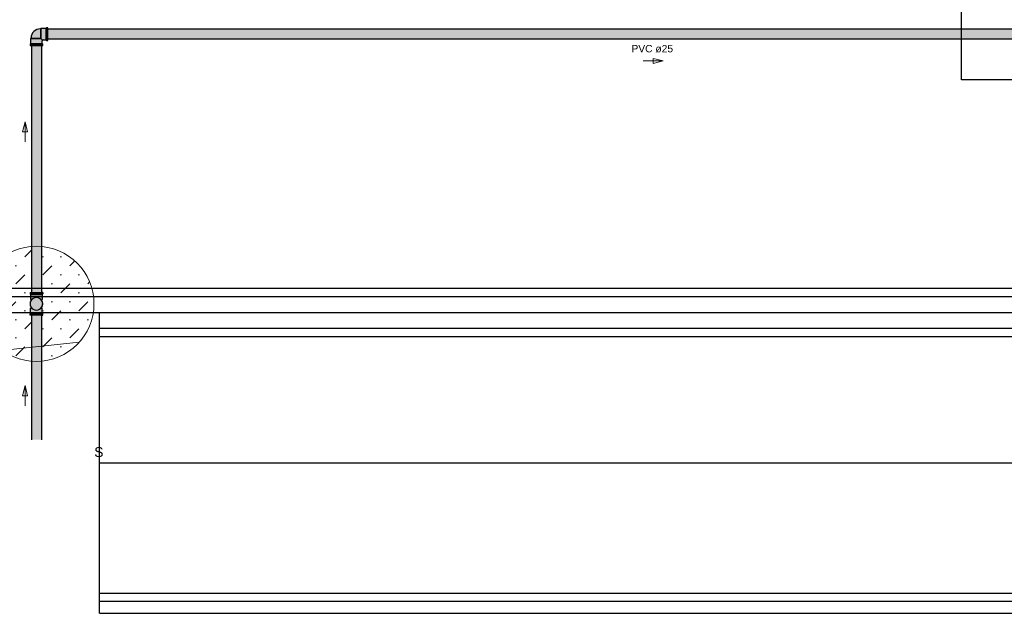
# Model space of a CAD drawing. Header units: metres. Extents: x -3644 to 205, y -1286 to 3747.
# Tile 13 of 32: x -9.36 to -4.46, y -11.12 to -8.16. Entities that reach past the tile are written whole.
import ezdxf

# ---------------------------------------------------------------- set-up
doc = ezdxf.new("R2010")
doc.units = ezdxf.units.M
for name, color, linetype, lineweight in [('A-DETL', 90, 'Continuous', 25), ('A-FLOR', 192, 'Continuous', 25), ('A-FLOR-HRAL', 11, 'Continuous', 25), ('A-FLOR-LEVL', 51, 'Continuous', 25), ('A-FLOR-LEVL-TEXT', 2, 'Continuous', 25), ('CV-Textos coluna', 7, 'Continuous', 20), ('P-HATCH', 8, 'Continuous', 5), ('Pintura Tubo Hidráulico', 147, 'Continuous', 30), ('TQ-Sentido tubo', 9, 'Continuous', 20)]:
    doc.layers.add(name, color=color, linetype=linetype, lineweight=lineweight)
doc.layers.add('Mv Detalhe', color=10, linetype='Continuous')
doc.layers.add('TigreCad', color=5, linetype='Continuous')
doc.styles.add('Arial', font='arial.ttf', dxfattribs={"height": 0.049177})

# ---------------------------------------------------------------- blocks, each defined once
blk = doc.blocks.new('22150502p')
at = {"layer": 'TigreCad', "linetype": 'Continuous'}
for p, q in [((-57, 30.5), (-57, 26)), ((-57, 26), (-57, -26)), ((-50, 31.5), (-56, 31.5)), ((-50, 31.5), (-50, -31.5)), ((-47.1, 28.6), (-50, 31.5)), ((-47.1, 28.6), (-47.1, -28.6)), ((-22, 28.6), (-47.1, 28.6)), ((-22, 28.6), (-22, -22)), ((-19.9, 26.5), (-22, 28.6)), ((-19.9, 26.5), (-19.9, -19.9)), ((-57, -26), (-57, -30.5)), ((-56, -31.5), (-50, -31.5)), ((-50, -31.5), (-47.1, -28.6)), ((-47.1, -28.6), (-33.6, -28.6)), ((-28.6, -47.1), (-31.5, -50)), ((-30.1, -30.1), (-22, -22)), ((-28.6, -33.6), (-28.6, -47.1)), ((28.6, -47.1), (-28.6, -47.1)), ((28.6, -22), (-22, -22)), ((26.5, -19.9), (-19.9, -19.9)), ((28.6, -22), (26.5, -19.9)), ((28.6, -47.1), (28.6, -22)), ((31.5, -50), (28.6, -47.1)), ((31.5, -50), (-31.5, -50)), ((-31.5, -50), (-31.5, -56)), ((-30.5, -57), (-26, -57)), ((-26, -57), (26, -57)), ((26, -57), (30.5, -57)), ((31.5, -56), (31.5, -50))]:
    blk.add_line(p, q, dxfattribs=at)
for centre, radius, start, end in [((-56, 30.5), 1, 90.0001, 180), ((-19.9, -19.9), 46.4, 0, 90), ((-56, -30.5), 1, 180.0001, 269.9998), ((-33.6, -33.6), 5, 0, 89.9607), ((-30.5, -56), 1, 179.9998, 269.9996), ((30.5, -56), 1, 270, 0.0001)]:
    blk.add_arc(centre, radius, start, end, dxfattribs=at)

msp = doc.modelspace()

# ---------------------------------------------------------------- hatches: boundary and pattern name
at = {"layer": 'P-HATCH'}
h = msp.add_hatch(dxfattribs=at)
h.set_pattern_fill('MUDST', color=1, scale=0.01, angle=45, style=0)
h.paths.add_polyline_path([(-9.2567, -9.2881), (-9.2567, -9.4971), (-9.0051, -9.4971, 0.312613)])
h.paths.add_polyline_path([(-9.3067, -9.2881, 0.312613), (-9.5582, -9.4971), (-9.3067, -9.4971)])
h.paths.add_polyline_path([(-9.3067, -9.4971), (-9.5582, -9.4971, 0.035586), (-9.5664, -9.5371), (-9.3103, -9.5371), (-9.3103, -9.527), (-9.3132, -9.5241), (-9.3132, -9.5171), (-9.3067, -9.5171)])
h.paths.add_polyline_path([(-9.0051, -9.4971), (-9.2567, -9.4971), (-9.2567, -9.5171), (-9.2502, -9.5171), (-9.2502, -9.5241), (-9.2531, -9.527), (-9.2531, -9.5371), (-8.9969, -9.5371, 0.035586)])
h.paths.add_polyline_path([(-8.9969, -9.5371), (-9.2531, -9.5371), (-9.2531, -9.5521), (-9.2552, -9.5542), (-9.2552, -9.5571, -0.294086), (-9.2552, -9.5912), (-9.2552, -9.594), (-9.2531, -9.5961), (-9.2531, -9.6171), (-8.9978, -9.6171, 0.037562), (-8.9945, -9.5741, 0.032356)])
h.paths.add_polyline_path([(-8.9978, -9.6171), (-9.2531, -9.6171), (-9.2531, -9.6212), (-9.2502, -9.6241), (-9.2502, -9.6311), (-9.2567, -9.6311), (-9.2567, -9.8601, 0.346283)])
h.paths.add_polyline_path([(-9.3067, -9.6311), (-9.3132, -9.6311), (-9.3132, -9.6241), (-9.3103, -9.6212), (-9.3103, -9.6171), (-9.5655, -9.6171, 0.346283), (-9.3067, -9.8601)])
h.paths.add_polyline_path([(-9.3082, -9.5911, -0.294086), (-9.3081, -9.557), (-9.3082, -9.5542), (-9.3103, -9.5521), (-9.3103, -9.5371), (-9.5664, -9.5371, 0.032356), (-9.5688, -9.5741, 0.037562), (-9.5655, -9.6171), (-9.3103, -9.6171), (-9.3103, -9.5961), (-9.3082, -9.594)])
at = {"layer": 'Pintura Tubo Hidráulico', "true_color": 0x3baff1}
h = msp.add_hatch(color=143, dxfattribs=at)
h.paths.add_polyline_path([(-9.3067, -8.287), (-9.2567, -8.287), (-9.2567, -9.5171), (-9.3067, -9.5171)])
h.paths.add_polyline_path([(-9.2247, -8.2049), (-3.9992, -8.2049), (-3.9992, -8.2549), (-9.2247, -8.2549)])
h.paths.add_polyline_path([(-3.9672, -7.9014), (-3.9172, -7.9014), (-3.9172, -8.1729), (-3.9672, -8.1729)])
h.paths.add_polyline_path([(-3.8852, -7.8194), (-3.4109, -7.8194), (-3.4109, -7.8694), (-3.8852, -7.8694)])
h.paths.add_polyline_path([(-3.3789, -7.7874), (-3.3289, -7.7874), (-3.3289, -3.6287), (-3.3789, -3.6287)])
h.paths.add_polyline_path([(-3.3019, -3.5517), (-0.8673, -3.5517), (-0.8673, -3.6017), (-3.3019, -3.6017)])
h.paths.add_polyline_path([(-0.7633, -3.5517), (-0.3723, -3.5517), (-0.3723, -3.6017), (-0.7633, -3.6017)])
h.paths.add_polyline_path([(-3.3789, -3.5247), (-3.3289, -3.5247), (-3.3289, -2.5447), (-3.3789, -2.5447)])
h.paths.add_polyline_path([(-3.4109, -2.5127), (-4.2395, -2.5127), (-4.2395, -2.4627), (-3.4109, -2.4627)])
h.paths.add_polyline_path([(-4.3535, -2.5127), (-5.7648, -2.5127), (-5.7648, -2.4617), (-4.3535, -2.4617)])
h = msp.add_hatch(color=143, dxfattribs=at)
h.paths.add_polyline_path([(-9.2817, -8.287), (-9.2557, -8.287), (-9.2512, -8.287, 0.414214), (-9.2502, -8.2859), (-9.2502, -8.2799), (-9.2817, -8.2799)])
h.paths.add_polyline_path([(-9.2817, -8.2799), (-9.2502, -8.2799), (-9.2531, -8.277), (-9.2817, -8.277)])
h.paths.add_polyline_path([(-9.3132, -8.2859, 0.414214), (-9.3122, -8.287), (-9.3077, -8.287), (-9.2817, -8.287), (-9.2817, -8.2799), (-9.3132, -8.2799)])
h.paths.add_polyline_path([(-9.3132, -8.2799), (-9.2817, -8.2799), (-9.2817, -8.277), (-9.3103, -8.277)])
h.paths.add_polyline_path([(-9.3103, -8.277), (-9.2817, -8.277), (-9.2817, -8.2519), (-9.3103, -8.2519)])
h.paths.add_polyline_path([(-9.2817, -8.277), (-9.2531, -8.277), (-9.2531, -8.2635, -0.198913), (-9.2516, -8.26), (-9.2597, -8.2519), (-9.2817, -8.2519)])
h.paths.add_polyline_path([(-9.2817, -8.2519), (-9.2597, -8.2519), (-9.2597, -8.2299), (-9.2618, -8.2299), (-9.2618, -8.2498), (-9.2817, -8.2498)])
h.paths.add_polyline_path([(-9.2817, -8.2498), (-9.2618, -8.2498), (-9.2618, -8.2299), (-9.2817, -8.2299)], flags=17)
h.paths.add_polyline_path([(-9.3103, -8.2519), (-9.2817, -8.2519), (-9.2817, -8.2498), (-9.3082, -8.2498)])
h.paths.add_polyline_path([(-9.3082, -8.2498), (-9.2817, -8.2498), (-9.2817, -8.2299), (-9.2618, -8.2299), (-9.2618, -8.2034, 0.414214)])
h.paths.add_polyline_path([(-9.2618, -8.2299), (-9.2597, -8.2299), (-9.2597, -8.2013), (-9.2618, -8.2034)])
h.paths.add_polyline_path([(-9.2597, -8.2519), (-9.2516, -8.26, -0.198912), (-9.2481, -8.2585), (-9.2481, -8.2585), (-9.2346, -8.2585), (-9.2346, -8.2299), (-9.2597, -8.2299)])
h.paths.add_polyline_path([(-9.2597, -8.2299), (-9.2346, -8.2299), (-9.2346, -8.2013), (-9.2597, -8.2013)])
h.paths.add_polyline_path([(-9.2346, -8.2299), (-9.2317, -8.2299), (-9.2317, -8.1984), (-9.2346, -8.2013)])
h.paths.add_polyline_path([(-9.2317, -8.2299), (-9.2247, -8.2299), (-9.2247, -8.2039), (-9.2247, -8.1994, 0.414214), (-9.2257, -8.1984), (-9.2317, -8.1984)])
h.paths.add_polyline_path([(-9.2317, -8.2614), (-9.2257, -8.2614, 0.414214), (-9.2247, -8.2604), (-9.2247, -8.2559), (-9.2247, -8.2299), (-9.2317, -8.2299)])
h.paths.add_polyline_path([(-9.2346, -8.2585), (-9.2317, -8.2614), (-9.2317, -8.2299), (-9.2346, -8.2299)])
h = msp.add_hatch(color=143, dxfattribs=at)
h.paths.add_polyline_path([(-9.2817, -9.6056, 0.593317), (-9.2552, -9.5571), (-9.2552, -9.5547), (-9.3083, -9.5574, 0.589853)])
h.paths.add_polyline_path([(-9.3103, -9.5521), (-9.3082, -9.5542), (-9.3081, -9.5573), (-9.2552, -9.5547), (-9.2552, -9.5542), (-9.2531, -9.5521), (-9.2531, -9.527), (-9.2817, -9.527), (-9.3103, -9.527)])
h.paths.add_polyline_path([(-9.3103, -9.527), (-9.2817, -9.527), (-9.2531, -9.527), (-9.2502, -9.5241), (-9.2817, -9.5241), (-9.3132, -9.5241)])
h.paths.add_polyline_path([(-9.3132, -9.5241), (-9.2817, -9.5241), (-9.2502, -9.5241), (-9.2502, -9.5181, 0.414214), (-9.2512, -9.5171), (-9.2817, -9.5171), (-9.3122, -9.5171, 0.414214), (-9.3132, -9.5181)])
h = msp.add_hatch(color=143, dxfattribs=at)
h.paths.add_polyline_path([(-9.2817, -9.5426, 0.593317), (-9.3082, -9.5911), (-9.3082, -9.5935), (-9.255, -9.5909, 0.589853)])
h.paths.add_polyline_path([(-9.2531, -9.5961), (-9.2552, -9.594), (-9.2552, -9.5909), (-9.3082, -9.5935), (-9.3082, -9.594), (-9.3103, -9.5961), (-9.3103, -9.6212), (-9.2817, -9.6212), (-9.2531, -9.6212)])
h.paths.add_polyline_path([(-9.2531, -9.6212), (-9.2817, -9.6212), (-9.3103, -9.6212), (-9.3132, -9.6241), (-9.2817, -9.6241), (-9.2502, -9.6241)])
h.paths.add_polyline_path([(-9.2502, -9.6241), (-9.2817, -9.6241), (-9.3132, -9.6241), (-9.3132, -9.6301, 0.414214), (-9.3122, -9.6311), (-9.2817, -9.6311), (-9.2512, -9.6311, 0.414214), (-9.2502, -9.6301)])
msp.add_hatch(color=143, dxfattribs=at).paths.add_polyline_path([(-9.3067, -9.6311), (-9.2567, -9.6311), (-9.2567, -10.2522), (-9.3067, -10.2522)])

# ---------------------------------------------------------------- linework, layer by layer
at = {"layer": 'A-DETL', "color": 252}
msp.add_line((-8.9674, -10.3671), (-1.7674, -10.3671), dxfattribs=at)
at = {"layer": 'A-FLOR', "color": 253}
msp.add_line((-10.2544, -9.6171), (-1.7674, -9.6171), dxfattribs=at)
at = {"layer": 'A-FLOR-HRAL', "color": 253}
for p, q in [((-1.6974, -9.4971), (-10.1769, -9.4971)), ((-10.1996, -9.5371), (-1.7374, -9.5371)), ((-1.7374, -9.6971), (-8.9674, -9.6971)), ((-8.9674, -9.7371), (-8.9674, -9.6971)), ((-8.9674, -9.7371), (-1.6974, -9.7371)), ((-8.9674, -11.0171), (2.2226, -11.0171)), ((-8.9674, -11.0571), (-8.9674, -11.0171)), ((-8.9674, -11.0571), (2.2226, -11.0571))]:
    msp.add_line(p, q, dxfattribs=at)
at = {"layer": 'A-FLOR-LEVL', "color": 253}
for p, q in [((-8.9674, -9.6971), (-8.9674, -9.6171)), ((-8.9674, -11.0171), (-8.9674, -9.7371)), ((-8.9674, -11.1171), (-8.9674, -11.0571)), ((-8.9674, -11.1171), (-1.7674, -11.1171))]:
    msp.add_line(p, q, dxfattribs=at)
at = {"layer": 'Mv Detalhe'}
msp.add_lwpolyline([(-4.6701, -6.9879), (-2.8554, -6.9879), (-2.8554, -8.457), (-4.6701, -8.457)], close=True, dxfattribs=at)
at = {"layer": 'P-HATCH', "color": 1}
msp.add_line((-9.0677, -9.7656), (-10.8617, -9.9525), dxfattribs=at)
msp.add_circle((-9.2817, -9.5741), 0.2871, dxfattribs=at)
at = {"layer": 'TigreCad'}
for p, q in [((-3.9992, -8.2049), (-9.2247, -8.2049)), ((-9.3067, -8.287), (-9.3067, -9.5171)), ((-9.2567, -8.287), (-9.2567, -9.5171)), ((-3.9992, -8.2549), (-9.2247, -8.2549)), ((-9.3067, -9.6311), (-9.3067, -10.2522)), ((-9.2567, -9.6311), (-9.2567, -10.2522))]:
    msp.add_line(p, q, dxfattribs=at)
at = {"layer": 'TigreCad', "linetype": 'Continuous'}
for p, q in [((-9.3132, -9.5181), (-9.3132, -9.5241)), ((-9.3122, -9.5171), (-9.2817, -9.5171)), ((-9.2817, -9.5171), (-9.2512, -9.5171)), ((-9.2502, -9.5181), (-9.2502, -9.5241)), ((-9.3132, -9.5241), (-9.3103, -9.527)), ((-9.3132, -9.5241), (-9.2817, -9.5241)), ((-9.3103, -9.527), (-9.3103, -9.5521)), ((-9.3103, -9.527), (-9.2817, -9.527)), ((-9.3103, -9.5521), (-9.3082, -9.5542)), ((-9.3082, -9.5542), (-9.3081, -9.557)), ((-9.308, -9.5542), (-9.3082, -9.5542)), ((-9.2817, -9.5241), (-9.2502, -9.5241)), ((-9.2817, -9.527), (-9.2531, -9.527)), ((-9.2531, -9.5521), (-9.2552, -9.5542)), ((-9.2552, -9.5571), (-9.2552, -9.5542)), ((-9.2502, -9.5241), (-9.2531, -9.527)), ((-9.2531, -9.527), (-9.2531, -9.5521)), ((-9.3103, -9.5961), (-9.3082, -9.594)), ((-9.3103, -9.6212), (-9.3103, -9.5961)), ((-9.3082, -9.5911), (-9.3082, -9.594)), ((-9.2554, -9.594), (-9.2552, -9.594)), ((-9.2552, -9.594), (-9.2552, -9.5912)), ((-9.2531, -9.5961), (-9.2552, -9.594)), ((-9.2531, -9.6212), (-9.2531, -9.5961)), ((-9.3132, -9.6241), (-9.3103, -9.6212)), ((-9.3132, -9.6301), (-9.3132, -9.6241)), ((-9.2817, -9.6241), (-9.3132, -9.6241)), ((-9.2817, -9.6311), (-9.3122, -9.6311)), ((-9.2817, -9.6212), (-9.3103, -9.6212)), ((-9.2531, -9.6212), (-9.2817, -9.6212)), ((-9.2502, -9.6241), (-9.2817, -9.6241)), ((-9.2512, -9.6311), (-9.2817, -9.6311)), ((-9.2502, -9.6241), (-9.2531, -9.6212)), ((-9.2502, -9.6301), (-9.2502, -9.6241))]:
    msp.add_line(p, q, dxfattribs=at)
for centre, radius, start, end in [((-9.3122, -9.5181), 0.001, 90, 180), ((-9.2512, -9.5181), 0.001, 0.0001, 90.0001), ((-9.2817, -9.5741), 0.0315, 90, 212.7255), ((-9.2817, -9.5741), 0.0315, 147.1741, 270), ((-9.2817, -9.5741), 0.0315, 327.1741, 90), ((-9.2817, -9.5741), 0.0315, 270, 32.7255), ((-9.3122, -9.6301), 0.001, 180.0001, 270.0001), ((-9.2512, -9.6301), 0.001, 270, 360)]:
    msp.add_arc(centre, radius, start, end, dxfattribs=at)
at = {"layer": 'TQ-Sentido tubo', "color": 7}
for points in [[(-6.2569, -8.3635), (-6.1569, -8.3635), (-6.2069, -8.376), (-6.2069, -8.351), (-6.1569, -8.3635)], [(-9.3381, -8.7662), (-9.3382, -8.6662), (-9.3257, -8.7162), (-9.3507, -8.7162), (-9.3382, -8.6662)], [(-9.3381, -10.0821), (-9.3382, -9.9821), (-9.3257, -10.0321), (-9.3507, -10.0321), (-9.3382, -9.9821)]]:
    msp.add_lwpolyline(points, dxfattribs=at)

# ---------------------------------------------------------------- block references
at = {"layer": 'TigreCad', "xscale": 0.001, "yscale": 0.001, "zscale": 0.001, "rotation": 89.99999999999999}
msp.add_blockref('22150502p', (-9.2817, -8.2299), dxfattribs=at)

# ---------------------------------------------------------------- texts
at = {"layer": 'A-FLOR-LEVL-TEXT', "color": 253, "style": 'Arial'}
msp.add_text('S', height=0.0492, dxfattribs=at).set_placement((-8.9932, -10.3378))
at = {"layer": 'CV-Textos coluna', "insert": (-6.212, -8.3214), "char_height": 0.0366, "width": 0.238355, "attachment_point": 8, "line_spacing_factor": 0.798, "style": 'Arial'}
msp.add_mtext('PVC ø25', dxfattribs=at)

doc.saveas('drawing.dxf')
